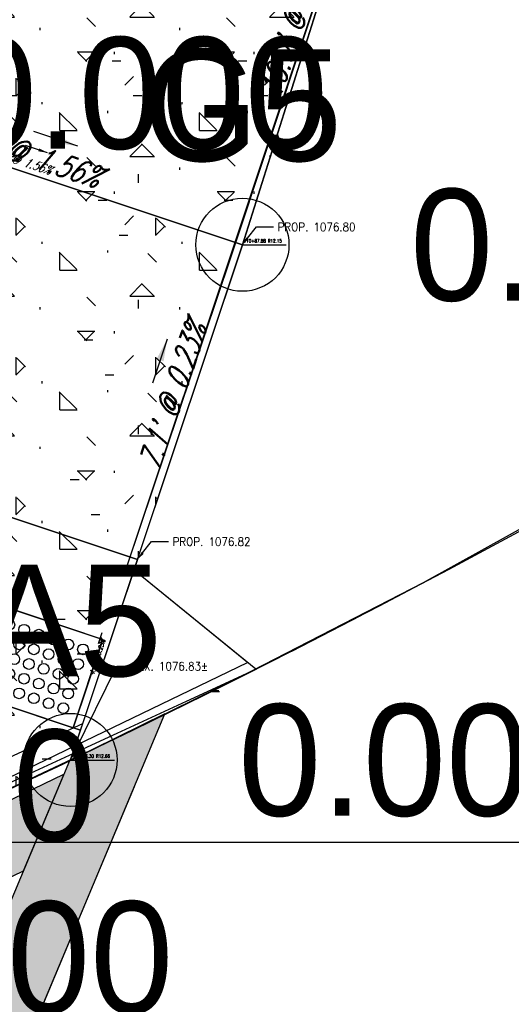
# Model space of a CAD drawing. Extents: x 167754 to 212748, y 396132 to 454338.
# Tile 102 of 147: x 212606 to 212617, y 396740 to 396761. Entities that reach past the tile are written whole.
import ezdxf
from ezdxf import colors
from ezdxf.entities.mleader import LeaderData, LeaderLine
from ezdxf.enums import TextEntityAlignment as Align
from ezdxf.math import Vec2, Vec3

# ---------------------------------------------------------------- set-up
doc = ezdxf.new("R2010")
doc.units = 0
doc.header["$MEASUREMENT"] = 0
doc.layers.get('0').update_dxf_attribs({"linetype": 'CONTINUOUS'})
for name, color, linetype, plot in [('0_3DP_MAT', 181, 'CONTINUOUS', False), ('0_EX. 3DP', 31, 'CONTINUOUS', False), ('0_QUANTITIES_PAVEMENT REMOVED', 130, 'CONTINUOUS', False), ('SC_SCRATCH-4', 4, 'CONTINUOUS', False), ('SC_SCRATCH-5', 5, 'CONTINUOUS', False)]:
    doc.layers.add(name, color=color, linetype=linetype, plot=plot)
for name, color, linetype in [('0_JLD_PR_3DP', 40, 'CONTINUOUS'), ('0_PNTS', 1, 'CONTINUOUS'), ('L141', 7, 'CONTINUOUS'), ('PNTDESC', 3, 'CONTINUOUS'), ('PNTELEV', 5, 'CONTINUOUS'), ('PNTNO', 7, 'CONTINUOUS'), ('POLYLINE_LABEL_CORRECTION_2', 7, 'CONTINUOUS'), ('PV_P_CURB', 3, 'CONTINUOUS'), ('PV_P_CURB_RAMP', 3, 'CONTINUOUS'), ('PV_P_CURB_RAMP_DOMES', 7, 'CONTINUOUS'), ('PV_P_CURB_RAMP_HATCH', 3, 'CONTINUOUS'), ('PV_P_GRADE_BREAKS', 3, 'CONTINUOUS'), ('SC_SCRATCH-6', 6, 'CONTINUOUS')]:
    doc.layers.add(name, color=color, linetype=linetype)
doc.styles.add('PTXT', font='TXT')
doc.styles.add('romans', font='romans.shx', dxfattribs={"width": 0.75, "oblique": 22.5})
doc.styles.get("Standard").update_dxf_attribs({"font": 'romans.shx', "width": 0.9})
doc.dimstyles.new('4P', dxfattribs={"dimscale": 4, "dimtxt": 0.14, "dimasz": 0.14, "dimexe": 0.05, "dimexo": 0.05, "dimgap": 0.05, "dimtad": 1, "dimzin": 0, "dimdsep": 46, "dimtxsty": 'romans', "dimcen": 0, "dimdle": 0.1, "dimclrd": 1, "dimclre": 1, "dimclrt": 7, "dimaunit": 1, "dimadec": 4, "dimazin": 0, "dimtfac": 1, "dimtmove": 0, "dimatfit": 2, "dimfxl": 1, "dimtvp": 1, "dimtolj": 1, "dimtzin": 0, "dimarcsym": 0})

# ---------------------------------------------------------------- blocks, each defined once
blk = doc.blocks.new('DOMES_5FT')
for p, q in [((-0.07, 2.499), (-2.069, 2.443)), ((-2.069, 2.443), (-1.929, -2.555)), ((0.07, -2.499), (-0.07, 2.499)), ((-1.929, -2.555), (0.07, -2.499))]:
    blk.add_line(p, q)
for centre in [(-1.725, 2.12), (-1.392, 2.13), (-1.059, 2.139), (-0.727, 2.148), (-0.394, 2.158), (-1.383, 1.797), (-1.05, 1.806), (-0.717, 1.816), (-0.384, 1.825), (-1.716, 1.788), (-1.706, 1.453), (-1.374, 1.462), (-1.041, 1.471), (-0.708, 1.481), (-0.375, 1.49), (-0.366, 1.157), (-1.697, 1.12), (-1.364, 1.129), (-1.031, 1.138), (-0.698, 1.148), (-1.688, 0.787), (-1.355, 0.796), (-1.022, 0.806), (-0.689, 0.815), (-0.356, 0.824), (-1.678, 0.454), (-1.346, 0.463), (-1.013, 0.473), (-0.68, 0.482), (-0.347, 0.491), (-1.669, 0.121), (-1.336, 0.131), (-1.003, 0.14), (-0.67, 0.149), (-0.338, 0.159), (-1.66, -0.212), (-1.327, -0.202), (-0.994, -0.193), (-0.661, -0.184), (-0.328, -0.174), (-1.317, -0.537), (-0.985, -0.528), (-0.652, -0.518), (-0.319, -0.509), (-1.65, -0.547), (-1.641, -0.881), (-1.308, -0.872), (-0.975, -0.863), (-0.642, -0.853), (-0.309, -0.844), (-1.632, -1.214), (-1.299, -1.205), (-0.966, -1.196), (-0.633, -1.186), (-0.3, -1.177), (-1.622, -1.547), (-1.289, -1.538), (-0.956, -1.528), (-0.624, -1.519), (-0.291, -1.51), (-1.613, -1.88), (-1.28, -1.871), (-0.947, -1.861), (-0.614, -1.852), (-0.281, -1.843), (-1.604, -2.213), (-1.271, -2.204), (-0.938, -2.194), (-0.605, -2.185), (-0.272, -2.175)]:
    blk.add_circle(centre, 0.115)
blk = doc.blocks.new('SPT4')
at = {"color": 0, "linetype": 'Continuous'}
blk.add_circle((0, 0), 0.5, dxfattribs=at)
blk = doc.blocks.new('SRVPNO1')
at = {"layer": 'PNTDESC', "style": 'PTXT'}
blk.add_attdef('DESC2', text='', height=1, dxfattribs=at).set_placement((0, -1.75), align=Align.CENTER)
at = {"layer": 'PNTELEV', "style": 'PTXT'}
blk.add_attdef('ELEV2', (1.5, -0.5), '', height=1, dxfattribs=at)
at = {"layer": 'PNTNO', "style": 'PTXT'}
blk.add_attdef('PT#', text='', height=1, dxfattribs=at).set_placement((0, 0.75), align=Align.CENTER)

msp = doc.modelspace()

# ---------------------------------------------------------------- hatches: boundary and pattern name
at = {"layer": 'L141', "transparency": 33554495}
h = msp.add_hatch(color=256, dxfattribs=at)
h.dxf.hatch_style = 1
h.paths.add_polyline_path([(212592.134, 396709.435), (212594.182, 396710.444), (212609.26, 396746.464), (212607.212, 396745.458)])
h = msp.add_hatch(color=256, dxfattribs=at)
h.dxf.hatch_style = 1
h.paths.add_polyline_path([(212592.622, 396736.502), (212593.497, 396738.592), (212607.092, 396745.172), (212606.217, 396743.083)])
h = msp.add_hatch(color=256, dxfattribs=at)
h.dxf.hatch_style = 1
h.paths.add_polyline_path([(212592.622, 396736.502), (212593.497, 396738.592), (212607.092, 396745.172), (212606.217, 396743.083)])

# ---------------------------------------------------------------- linework, layer by layer
at = {"layer": '0_3DP_MAT'}
msp.add_lwpolyline([(212594.151, 396710.447), (212608.605, 396744.903)], dxfattribs=at)
for points in [[(212610.922, 396756.546, 1076.803), (212601.129, 396759.808, 1076.964)], [(212608.668, 396749.782, 1076.82), (212598.866, 396753.048, 1076.981)]]:
    msp.add_polyline3d(points, dxfattribs=at)
at = {"layer": '0_EX. 3DP'}
for points in [[(212611.03, 396747.572, 1076.744), (212608.455, 396749.665, 1076.786), (212615.731, 396771.506, 1076.527)], [(212598.898, 396741.711, 1077.048), (212601.928, 396743.031, 1076.968), (212604.937, 396744.397, 1076.888), (212607.926, 396745.81, 1076.808), (212610.892, 396747.268, 1076.728), (212614.809, 396749.286, 1076.621), (212622.512, 396753.568, 1076.408)]]:
    msp.add_polyline3d(points, dxfattribs=at)
at = {"layer": '0_QUANTITIES_PAVEMENT REMOVED'}
msp.add_lwpolyline([(212597.809, 396741.237), (212598.898, 396741.711), (212601.928, 396743.031), (212602.934, 396743.479), (212604.937, 396744.397), (212607.926, 396745.81), (212611.208, 396747.427), (212608.455, 396749.665), (212610.668, 396756.252), (212613.933, 396766.11), (212604.475, 396769.274), (212600.351, 396756.949), (212598.448, 396753.001), (212594.209, 396749.425), (212594.147, 396749.373), (212597.809, 396741.237)], dxfattribs=at)
at = {"layer": 'L141'}
msp.add_lwpolyline([(212611.983, 396747.816), (212613.464, 396748.579)], dxfattribs=at)
msp.add_lwpolyline([(212592.622, 396736.502), (212593.497, 396738.592), (212607.092, 396745.172), (212606.217, 396743.083)], close=True, dxfattribs=at)
msp.add_lwpolyline([(212592.622, 396736.502), (212593.497, 396738.592), (212607.092, 396745.172), (212606.217, 396743.083)], close=True, dxfattribs=at)
at = {"layer": 'PV_P_CURB'}
msp.add_lwpolyline([(212598.058, 396741.902), (212607.495, 396746.262)], dxfattribs=at)
at = {"layer": 'PV_P_GRADE_BREAKS', "elevation": 1066.171}
msp.add_lwpolyline([(212601.129, 396759.808), (212610.922, 396756.546)], dxfattribs=at)
at = {"layer": 'PV_P_GRADE_BREAKS'}
msp.add_lwpolyline([(212598.866, 396753.048), (212608.668, 396749.782)], dxfattribs=at)
at = {"layer": 'SC_SCRATCH-4'}
msp.add_arc((212516.064, 396935.904, -1077.058), 211.134, 292.77871, 307.45185, dxfattribs=at)
msp.add_arc((212516.064, 396935.904, -1077.058), 211.134, 292.77871, 307.45185, dxfattribs=at)
at = {"layer": 'SC_SCRATCH-5'}
msp.add_lwpolyline([(212597.809, 396741.237), (212611.208, 396747.427)], dxfattribs=at)
at = {"layer": 'SC_SCRATCH-6'}
msp.add_lwpolyline([(212602.546, 396747.754), (212603.181, 396749.65), (212607.923, 396748.064), (212607.288, 396746.167)], close=True, dxfattribs=at)

# ---------------------------------------------------------------- block references
at = {"layer": '0_PNTS', "xscale": 2.4, "yscale": 2.4, "zscale": 2.4}
msp.add_blockref('SRVPNO1', (212601.129, 396759.808, 1076.96), dxfattribs=at).add_auto_attribs({'PT#': 'F5', 'ELEV2': '0.000'})
at = {"layer": 'PV_P_CURB_RAMP_DOMES', "rotation": 249.8893440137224}
msp.add_blockref('DOMES_5FT', (212604.917, 396746.96), dxfattribs=at)

# ---------------------------------------------------------------- texts
at = {"layer": '0_3DP_MAT', "style": 'romans', "oblique": 22.5, "width": 0.75}
for s, rotation, p in [("10.0' @ 0.23%", 72.5213, (212612.275, 396761.376)), ("10.3' @ 1.56%", 341.5749, (212606.076, 396758.329)), ("7.1' @ 0.23%", 71.5706, (212609.643, 396753.215))]:
    msp.add_text(s, height=0.48, rotation=rotation, dxfattribs=at).set_placement(p, align=Align.CENTER)
at = {"layer": 'POLYLINE_LABEL_CORRECTION_2', "style": 'romans', "oblique": 22.5, "width": 0.75}
msp.add_text("10.0' @ 1.56%", height=0.2, rotation=341.4908, dxfattribs=at).set_placement((212606.071, 396758.285), align=Align.CENTER)
at = {"layer": 'SC_SCRATCH-6', "width": 0.9}
msp.add_text('110+78.74 R14.94', height=0.014, dxfattribs=at).set_placement((212610.248, 396746.966), align=Align.MIDDLE_LEFT)

# ---------------------------------------------------------------- leaders
at = {"layer": '0_3DP_MAT'}
for points, override in [([(212607.391, 396758.662), (212606.442, 396758.978)], {"dimscale": 1, "dimtxt": 0.12, "dimasz": 0.48, "dimdec": 2}), ([(212609.308, 396754.521), (212608.991, 396753.573)], {"dimscale": 20, "dimtxt": 0.12, "dimasz": 0.024, "dimdec": 2}), ([(212607.907, 396748.209, 807.618), (212607.828, 396747.971, 807.618)], {"dimscale": 5, "dimtxt": 0.12, "dimasz": 0.01, "dimdec": 2})]:
    msp.add_leader(points, dimstyle='4P', override=override, dxfattribs=at)
at = {"layer": 'POLYLINE_LABEL_CORRECTION_2'}
msp.add_leader([(212606.74, 396758.523), (212606.266, 396758.682)], dimstyle='4P', override={"dimscale": 5, "dimtxt": 0.12, "dimasz": 0.04, "dimdec": 2}, dxfattribs=at)
at = {"layer": 'SC_SCRATCH-6', "has_arrowhead": 0}
for points in [[(212610.242, 396746.949), (212610.242, 396746.949), (212610.431, 396746.949)], [(212603.433, 396743.714), (212603.437, 396743.705), (212621.097, 396743.705)]]:
    msp.add_leader(points, dimstyle='4P', override={"dimscale": 20, "dimasz": 0.1}, dxfattribs=at)

# ---------------------------------------------------------------- next in the draw order: leaders
at = {"layer": '0_3DP_MAT'}
ml = msp.add_multileader_mtext('Standard', dxfattribs=at)
ml.set_content('EX. 1076.83±', color=256)
ml.set_leader_properties()
ml.build(insert=Vec2(0, 0))
ml.multileader.update_dxf_attribs({"dogleg_length": 0.36, "arrow_head_size": 0.18})
ctx = ml.context
ctx.base_point, ctx.char_height, ctx.arrow_head_size, ctx.landing_gap_size, ctx.plane_origin = Vec3(212608.59, 396747.489, 1076.842), 0.18, 0.18, 0.09, Vec3(212606.793, 396744.234, 1076.842)
notes = []
notes.append((ctx, [(0, (1, 1, 0), (212608.23, 396747.489, 1076.842), (1, 0), 0.36, [(0, [(212607.235, 396745.483, 1076.842)], 0, [])])]))
ctx.mtext.insert, ctx.mtext.flow_direction = Vec3(212608.68, 396747.579, 1076.842), 5
ctx.mtext.has_bg_fill, ctx.mtext.bg_color, ctx.mtext.bg_scale_factor, ctx.mtext.bg_transparency, ctx.mtext.use_window_bg_color = 1, -1027028792, 1.5, 0, 1
for ctx, leaders in notes:
    for number, flags, end, landing, length, lines in leaders:
        leader = LeaderData()
        leader.index, (leader.has_last_leader_line, leader.has_dogleg_vector, leader.attachment_direction) = number, flags
        leader.last_leader_point, leader.dogleg_vector, leader.dogleg_length = Vec3(end), Vec3(landing), length
        for number, points, colour, breaks in lines:
            line = LeaderLine()
            line.index, line.vertices, line.color, line.breaks = number, Vec3.list(points), colors.encode_raw_color(colour), breaks
            leader.lines.append(line)
        ctx.leaders.append(leader)

# ---------------------------------------------------------------- next in the draw order: hatches: boundary and pattern name
at = {"layer": 'PV_P_CURB_RAMP_HATCH', "transparency": 33554495}
h = msp.add_hatch(dxfattribs=at)
h.set_pattern_fill('CONCRE', color=256, scale=3, pattern_type=2)
h.set_pattern_definition([(0, (0, 0), (3, 3), [0.375, -2.625]), (90, (0, 0), (-3, 3), [0.375, -2.625]), (135, (0.375, 0), (-2.999999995, 2e-16), [0.5303301, -3.7123107]), (0, (0.375, 1.6875), (3, 3), [0.375, -2.625]), (45, (0.5625, 1.5), (0, 2.999999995), [0.2651649, -3.9774756]), (135, (0.5625, 1.5), (-2.999999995, 2e-16), [0.2651649, -3.9774756]), (0, (1.5, 2.4375), (3, 3), [0.5303301, -2.4696699]), (45, (1.5, 2.4375), (0, 2.999999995), [0.375, -3.8676408]), (135, (2.0303, 2.4375), (-2.999999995, 2e-16), [0.375, -3.8676408]), (90, (2.0625, 0.75), (-3, 3), [0.375, -2.625]), (45, (2.0625, 0.75), (0, 2.999999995), [0.2651649, -3.9774756]), (135, (2.25, 0.9375), (-2.999999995, 2e-16), [0.2651649, -3.9774756]), (0, (0.375, 0.75), (3, 3), [0.1875, -2.5125]), (0, (2.625, 1.5), (3, 3), [0.1875, -2.5125]), (90, (1.6875, 1.875), (-3, 3), [0.1875, -2.5125]), (135, (2.0625, 0.1875), (-2.999999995, 2e-16), [0.2651649, -3.9774756]), (135, (0.75, 2.25), (-2.999999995, 2e-16), [0.2651649, -3.9774756]), (45, (1.4062, 0.9844), (0, 2.999999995), [0.2651649, -3.9774756]), (90, (1.0312, 0.375), (-3, 3), [0.046875, -2.953125]), (90, (1.172, 1.6406), (-3, 3), [0.046875, -2.953125]), (90, (2.578, 2.1562), (-3, 3), [0.046875, -2.953125]), (90, (2.625, 0.5625), (-3, 3), [0.046875, -2.953125])])
edge = h.paths.add_edge_path()
edge.add_line((212601.129, 396759.808), (212604.475, 396769.274))
edge.add_line((212604.475, 396769.274), (212613.933, 396766.11))
edge.add_line((212613.933, 396766.11), (212610.914, 396756.52))
edge.add_line((212610.914, 396756.52), (212608.659, 396749.757))
edge.add_line((212608.659, 396749.757), (212607.232, 396745.475))
edge.add_arc((212511.639, 396945.43), 221.631, 292.87994, 295.55136, ccw=False)
edge.add_line((212597.809, 396741.237), (212596.148, 396744.926))
edge.add_line((212596.148, 396744.926), (212598.866, 396753.048))
edge.add_line((212598.866, 396753.048), (212593.517, 396750.773))
edge.add_line((212593.517, 396750.773), (212592.269, 396756.042))
edge.add_line((212592.269, 396756.042), (212601.129, 396759.808))

# ---------------------------------------------------------------- next in the draw order: linework, layer by layer
at = {"layer": '0_3DP_MAT', "color": 211, "elevation": 1076.904}
msp.add_lwpolyline([(212597.643, 396749.393), (212607.446, 396746.115)], dxfattribs=at)
at = {"layer": '0_3DP_MAT', "elevation": 1076.83}
msp.add_lwpolyline([(212607.232, 396745.475), (212607.446, 396746.115)], dxfattribs=at)
at = {"layer": '0_3DP_MAT', "color": 211}
msp.add_polyline3d([(212602.546, 396747.754, 1076.909), (212607.446, 396746.115, 1076.828)], dxfattribs=at)
at = {"layer": '0_JLD_PR_3DP'}
msp.add_polyline3d([(212607.446, 396746.115, 1076.828), (212607.288, 396746.167, 1076.831), (212603.495, 396747.436, 1076.893), (212602.546, 396747.754, 1076.909), (212597.643, 396749.393, 1076.99)], dxfattribs=at)
at = {"layer": '0_JLD_PR_3DP', "color": 40}
msp.add_polyline3d([(212598.898, 396741.711, 1077.048), (212611.03, 396747.572, 1076.744)], dxfattribs=at)
at = {"layer": '0_PNTS'}
msp.add_point((212607.232, 396745.475), dxfattribs=at)
at = {"layer": 'L141'}
msp.add_lwpolyline([(212592.134, 396709.435), (212594.182, 396710.444), (212609.26, 396746.464), (212607.212, 396745.458)], close=True, dxfattribs=at)
at = {"layer": 'PV_P_CURB_RAMP'}
msp.add_lwpolyline([(212601.129, 396759.808), (212604.475, 396769.274), (212613.933, 396766.11), (212610.914, 396756.52), (212608.659, 396749.757), (212607.232, 396745.475, -0.011657), (212597.809, 396741.237), (212596.148, 396744.926), (212598.866, 396753.048), (212593.517, 396750.773), (212592.269, 396756.042), (212601.129, 396759.808)], format="xyb", dxfattribs=at)

# ---------------------------------------------------------------- next in the draw order: block references
at = {"layer": '0_PNTS', "xscale": 2.4, "yscale": 2.4, "zscale": 2.4}
for p, values in [((212596.148, 396744.926, 1077.1), {'PT#': 'C5', 'ELEV2': '0.000'}), ((212597.809, 396741.237, 1077.06), {'PT#': 'B5', 'ELEV2': '0.000'})]:
    msp.add_blockref('SRVPNO1', p, dxfattribs=at).add_auto_attribs(values)
at = {"layer": '0_PNTS', "xscale": 2, "yscale": 2, "zscale": 2}
msp.add_blockref('SPT4', (212607.232, 396745.475, 1076.83), dxfattribs=at)

# ---------------------------------------------------------------- next in the draw order: texts
at = {"layer": 'POLYLINE_LABEL_CORRECTION_2', "style": 'romans', "oblique": 22.5, "width": 0.75}
msp.add_text("4.5' @ 0.23%", height=0.1, rotation=71.567, dxfattribs=at).set_placement((212607.857, 396747.665), align=Align.CENTER)
at = {"layer": 'SC_SCRATCH-6', "width": 0.9}
msp.add_text('110+76.30 R12.66', height=0.07, dxfattribs=at).set_placement((212607.261, 396745.559), align=Align.MIDDLE_LEFT)

# ---------------------------------------------------------------- next in the draw order: leaders
at = {"layer": 'SC_SCRATCH-6', "has_arrowhead": 0}
msp.add_leader([(212607.232, 396745.475), (212607.233, 396745.474), (212608.176, 396745.474)], dimstyle='4P', override={"dimscale": 20, "dimasz": 0.1}, dxfattribs=at)

# ---------------------------------------------------------------- next in the draw order: leaders
at = {"layer": '0_3DP_MAT'}
ml = msp.add_multileader_mtext('Standard', dxfattribs=at)
ml.set_content('PROP. 1076.80', color=256)
ml.set_leader_properties()
ml.build(insert=Vec2(0, 0))
ml.multileader.update_dxf_attribs({"dogleg_length": 0.36, "arrow_head_size": 0.18})
ctx = ml.context
ctx.base_point, ctx.char_height, ctx.arrow_head_size, ctx.landing_gap_size, ctx.plane_origin = Vec3(212611.587, 396756.929, 1076.803), 0.18, 0.18, 0.09, Vec3(212610.314, 396754.794, 1076.803)
notes = []
notes.append((ctx, [(0, (1, 1, 0), (212611.227, 396756.929, 1076.803), (1, 0), 0.36, [(0, [(212610.922, 396756.546, 1076.803)], 0, [])])]))
ctx.mtext.insert, ctx.mtext.flow_direction = Vec3(212611.677, 396757.019, 1076.803), 5
ctx.mtext.has_bg_fill, ctx.mtext.bg_color, ctx.mtext.bg_scale_factor, ctx.mtext.bg_transparency, ctx.mtext.use_window_bg_color = 1, -1027028792, 1.5, 0, 1
ml = msp.add_multileader_mtext('Standard', dxfattribs=at)
ml.set_content('PROP. 1076.82', color=256)
ml.set_leader_properties()
ml.build(insert=Vec2(0, 0))
ml.multileader.update_dxf_attribs({"dogleg_length": 0.36, "arrow_head_size": 0.18})
ctx = ml.context
ctx.base_point, ctx.char_height, ctx.arrow_head_size, ctx.landing_gap_size, ctx.plane_origin = Vec3(212609.333, 396750.166), 0.18, 0.18, 0.09, Vec3(212608.06, 396748.03)
notes.append((ctx, [(0, (1, 1, 0), (212608.973, 396750.166), (1, 0), 0.36, [(0, [(212608.668, 396749.782)], 0, [])])]))
ctx.mtext.insert, ctx.mtext.flow_direction = Vec3(212609.423, 396750.256), 5
ctx.mtext.has_bg_fill, ctx.mtext.bg_color, ctx.mtext.bg_scale_factor, ctx.mtext.bg_transparency, ctx.mtext.use_window_bg_color = 1, -1027028792, 1.5, 0, 1
for ctx, leaders in notes:
    for number, flags, end, landing, length, lines in leaders:
        leader = LeaderData()
        leader.index, (leader.has_last_leader_line, leader.has_dogleg_vector, leader.attachment_direction) = number, flags
        leader.last_leader_point, leader.dogleg_vector, leader.dogleg_length = Vec3(end), Vec3(landing), length
        for number, points, colour, breaks in lines:
            line = LeaderLine()
            line.index, line.vertices, line.color, line.breaks = number, Vec3.list(points), colors.encode_raw_color(colour), breaks
            leader.lines.append(line)
        ctx.leaders.append(leader)

# ---------------------------------------------------------------- next in the draw order: linework, layer by layer
for points in [[(212610.922, 396756.546, 1076.803), (212613.933, 396766.11, 1076.78)], [(212608.668, 396749.782, 1076.82), (212610.922, 396756.546, 1076.803)]]:
    msp.add_polyline3d(points, dxfattribs=at)
at = {"layer": '0_JLD_PR_3DP'}
msp.add_polyline3d([(212608.668, 396749.782, 1076.82), (212607.235, 396745.483, 1076.83)], dxfattribs=at)
at = {"layer": '0_PNTS'}
msp.add_point((212610.922, 396756.546), dxfattribs=at)

# ---------------------------------------------------------------- next in the draw order: block references
at = {"layer": '0_PNTS', "xscale": 2.4, "yscale": 2.4, "zscale": 2.4}
for p, values in [((212610.922, 396756.546, 1076.8), {'PT#': 'G5', 'ELEV2': '0.000'}), ((212607.232, 396745.475, 1076.83), {'PT#': 'A5', 'ELEV2': '0.000'})]:
    msp.add_blockref('SRVPNO1', p, dxfattribs=at).add_auto_attribs(values)
at = {"layer": '0_PNTS', "xscale": 2, "yscale": 2, "zscale": 2}
msp.add_blockref('SPT4', (212610.922, 396756.546, 1076.8), dxfattribs=at)

# ---------------------------------------------------------------- next in the draw order: texts
at = {"layer": 'SC_SCRATCH-6', "width": 0.9}
msp.add_text('110+87.88 R12.15', height=0.07, dxfattribs=at).set_placement((212610.95, 396756.63, 1012.862), align=Align.MIDDLE_LEFT)

# ---------------------------------------------------------------- next in the draw order: leaders
at = {"layer": 'SC_SCRATCH-6', "has_arrowhead": 0}
msp.add_leader([(212610.922, 396756.546, 1012.862), (212610.922, 396756.545, 1012.862), (212611.865, 396756.545, 1012.862)], dimstyle='4P', override={"dimscale": 20, "dimasz": 0.1}, dxfattribs=at)

doc.saveas('drawing.dxf')
